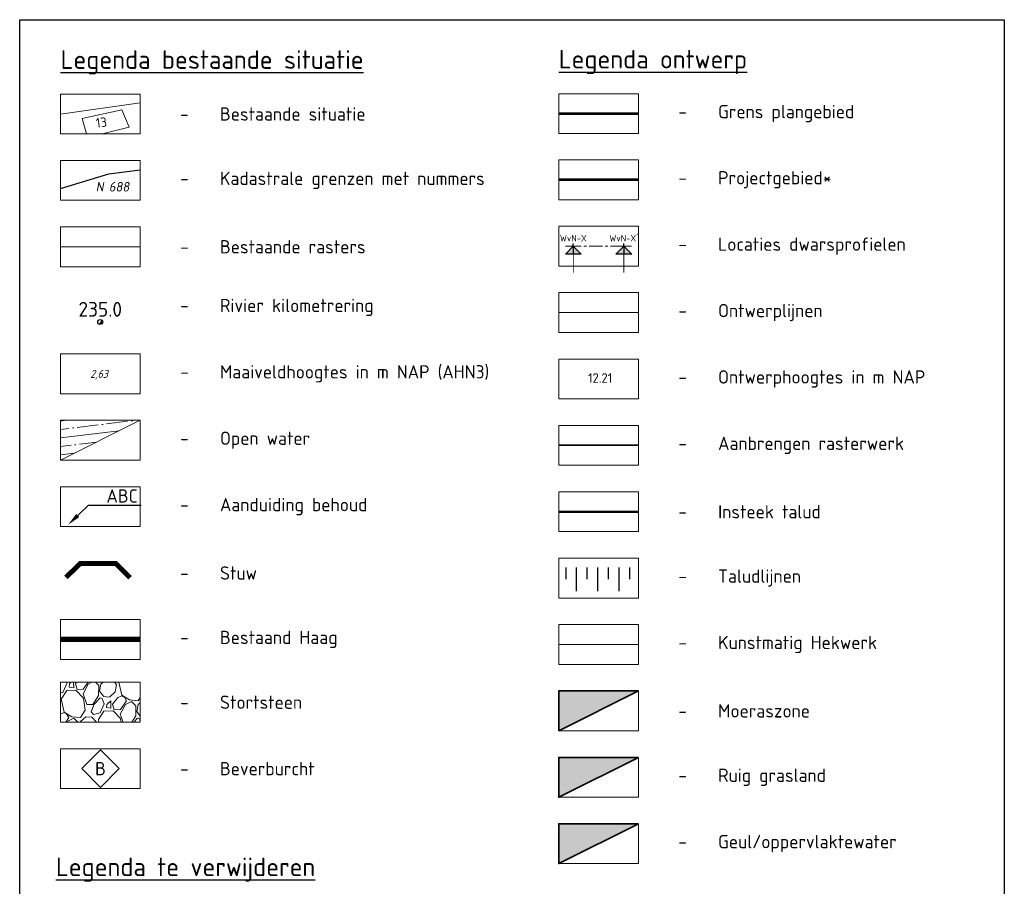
# Model space of a CAD drawing. Header units: metres. Extents: x 173015 to 189682, y 346605 to 348504.
# Tile 60 of 212: x 188024 to 188209, y 347960 to 348123. Entities that reach past the tile are written whole.
import ezdxf
from ezdxf import colors
from ezdxf.entities.mleader import LeaderData, LeaderLine
from ezdxf.enums import TextEntityAlignment as Align
from ezdxf.math import Vec2, Vec3

# ---------------------------------------------------------------- set-up
doc = ezdxf.new("R2010")
doc.units = ezdxf.units.M
doc.linetypes.add('CENTRE', pattern=[50, 31.25, -6.25, 6.25, -6.25])
doc.linetypes.add('XX-CENTER', pattern=[8, 5, -1, 1, -1])
for name, color, linetype in [('ahn_5x5', 252, 'Continuous'), ('Beverburcht', 34, 'CENTRE'), ('hectometerpunten', 7, 'Continuous'), ('hectometerpunten_001', 1, 'Continuous')]:
    doc.layers.add(name, color=color, linetype=linetype)
for name, color, linetype, lineweight in [('B-ME-IE-TERREINAFSCHEIDING_KUNSTMATIG_HEKWERK-G', 20, 'Continuous', 18), ('B-ME-VH-VERHARDING_BESTORTING-A', 252, 'Continuous', 18), ('B-WA-GR-HAAG-G', 92, 'GR-HAAG1', 13), ('B-WA-WH-KUNSTWERK_STUW-S', 253, 'Continuous', 25), ('B-WE-KG-GRENS_PERCEEL-GV', 30, 'Continuous', 25), ('B-WE-KG-GRENS_PERCEEL-S', 30, 'Continuous', 25), ('B-WE-OG-BEBOUWING_HUISNUMMER-T18', 1, 'Continuous', 18), ('B-WE-OG-WATER-GV', 130, 'Continuous', 18), ('B01-WA-IE-TERREINAFSCHEIDING_KUNSTMATIG_RASTERHEKWERK-G', 20, 'IE-TERREINAFSCHEIDING-KUNSTMATIG-OPEN', 18), ('N-PV-GR-MOERAS-A', 122, 'Continuous', 18), ('N-PV-GR-MOERAS-G', 122, 'Continuous', 35), ('N-PV-GW-TALUD-GD', 250, 'Continuous', 50), ('N-WE-GW-ONTWERP-GEUL', 7, 'Continuous', 18), ('N-WE-KG-PROJECTGEBIED-SLIJKWELLSEWAAD', 10, 'KG-OG', 35), ('N-WE-KG-PROJECTGRENS-SLIJKWELLSEWAAD', 190, 'KG-OG', 35), ('N01-WA-IE-TERREINAFSCHEIDING_KUNSTMATIG_RASTERHEKWERK-G', 20, 'IE-TERREINAFSCHEIDING-KUNSTMATIG-OPEN', 35), ('X-XX-AL-HOOGTELABEL-T18', 10, 'Continuous', 18), ('X-XX-AL-LEGENDA-G', 7, 'Continuous', 18), ('X-XX-AL-REFERENTIE-GD', 7, 'Continuous', 25), ('X-XX-AL-T25', 7, 'Continuous', 25), ('X-XX-AL-T25-1000', 7, 'Continuous', 25), ('X-XX-AL-T25-BESTAAND', 10, 'Continuous', 25), ('X-XX-AL-VERWIJZING-S-500', 7, 'Continuous', 25), ('X-XX-AL-VERWIJZING_DOORSNEDE-G', 7, 'XX-CENTER', 18)]:
    doc.layers.add(name, color=color, linetype=linetype, lineweight=lineweight)
for name, color, linetype, lineweight, true_color in [('B-WE-OG-WATER-A', 7, 'Continuous', 18, 0x8ad1ea), ('N-PV-GR-GRAS-A', 7, 'Continuous', 18, 0xc1e37d), ('N-PV-GR-GRAS_KRUIDENRIJK-G', 7, 'Continuous', 35, 0xc1e37d), ('N-PV-WH-GEUL-G', 7, 'Continuous', 35, 0x167592), ('N-WE-GW-TALUDARCERING-S', 7, 'Continuous', 25, 0x000000)]:
    doc.layers.add(name, color=color, linetype=linetype, lineweight=lineweight, true_color=true_color)
doc.styles.add('ENV-P', font='ISOCP.SHX')
doc.styles.add('NLCS-ISO', font='NLCS-ISO.ttf', dxfattribs={"height": 1.8})
doc.styles.add('NLCS-ISO-M1000-T18', font='NLCS-ISO.ttf', dxfattribs={"height": 1800})
doc.styles.add('NLCS-ISO-M1000-T25', font='NLCS-ISO.ttf', dxfattribs={"height": 2.5})
doc.styles.add('NLCS-ISO-M2000-T25', font='NLCS-ISO.ttf', dxfattribs={"height": 5})
doc.styles.add('NLCS-ISO-M500-T25', font='NLCS-ISO.ttf', dxfattribs={"height": 1.25})
doc.linetypes.add('GR-HAAG1', pattern='A,6,[176,NLCS.SHX,S=0.125,R=0,X=0,Y=0],-2', length=8)
doc.linetypes.add('IE-TERREINAFSCHEIDING-KUNSTMATIG-OPEN', pattern='A,7,-1.5,[67,NLCS.SHX,S=0.75,R=0,X=0,Y=0],-1.5', length=10)
doc.linetypes.add('KG-OG', pattern='A,5.5,-1.5,[2,NLCS.SHX,S=0.5,R=0,X=0,Y=0],-1.5', length=8.5)
pattern_1 = [(187, (224382.7144, 318091.3512), (0.38693517, -3.15133403), []), (187, (224380.9453, 318092.7334), (0.38693517, -3.15133403), [3.96875, -0.79375, 0, -0.79375])]

# ---------------------------------------------------------------- blocks, each defined once
blk = doc.blocks.new('SKG-PERCEELNUMMER-SO')
at = {"style": 'NLCS-ISO', "oblique": 10, "flags": 1}
blk.add_attdef('GEMEENTECODE', text='', height=1.8, dxfattribs=at).set_placement((0, 2.55), align=Align.MIDDLE_CENTER)
at = {"style": 'NLCS-ISO', "oblique": 10}
blk.add_attdef('SECTIE', text='', height=1.8, dxfattribs=at).set_placement((-0.5, 0), align=Align.MIDDLE_RIGHT)
blk.add_attdef('PERCEELNUMMER', text='', height=1.8, dxfattribs=at).set_placement((0.5, 0), align=Align.MIDDLE_LEFT)
blk = doc.blocks.new('Rivier_kilometrering')
h = blk.add_hatch(color=256)
h.dxf.hatch_style = 1
h.paths.add_polyline_path([(-0.232, 0, 0.261667), (-0.121, -0.198), (0.121, 0.198, 0.585204)], flags=17)
h.paths.add_polyline_path([(0.232, 0, 1), (-0.232, 0, 1)])
blk.add_circle((0, 0), 0.232)
at = {"layer": 'X-XX-AL-T25', "ltscale": 0.1, "style": 'NLCS-ISO-M500-T25'}
blk.add_attdef('KILOMETER', text='', height=1.391, dxfattribs=at).set_placement((0, 0.5), align=Align.CENTER)
blk = doc.blocks.new('*U27')
at = {"flags": 128}
for points in [[(0, 0, 0.7, 0.7, 0), (-2.37, 0.02, 0.7, 0.7, 0), (-4.38, -1.97, 0, 0, 0)], [(0, 0, 0.7, 0.7, 0), (2.68, -0.02, 0.7, 0.7, 0), (4.67, -2.03, 0, 0, 0)]]:
    blk.add_lwpolyline(points, format="xyseb", dxfattribs=at)
blk = doc.blocks.new('*U23')
for points in [[(-12.79, -3), (-9.79, 0), (-6.79, -3)], [(6.2, -3), (9.2, 0), (12.2, -3)]]:
    blk.add_hatch(color=256).paths.add_polyline_path(points)
for p, q in [((-12.79, -3), (-9.79, 0)), ((-6.79, -3), (-12.79, -3)), ((-9.79, 0), (-6.79, -3)), ((-9.79, 0), (-9.79, -3)), ((6.2, -3), (9.2, 0)), ((12.2, -3), (6.2, -3)), ((9.2, 0), (12.2, -3)), ((9.2, 0), (9.2, -3))]:
    blk.add_line(p, q)
at = {"const_width": 0.35}
for points in [[(-12.79, 0), (-6.79, 0)], [(-9.79, 0), (-9.79, -10)], [(6.2, 0), (12.2, 0)], [(9.2, 0), (9.2, -10)]]:
    blk.add_lwpolyline(points, dxfattribs=at)
at = {"layer": 'Defpoints'}
for points in [[(-9.79, 0), (-9.79, 1)], [(9.2, 0), (9.2, 1)]]:
    blk.add_lwpolyline(points, dxfattribs=at)
at = {"layer": 'X-XX-AL-VERWIJZING_DOORSNEDE-G'}
blk.add_line((9.2, 0), (-9.79, 0), dxfattribs=at)
at = {"style": 'NLCS-ISO-M1000-T25'}
for tag, p in [('NUMMER1', (-9.79, 1)), ('NUMMER2', (9.2, 1))]:
    blk.add_attdef(tag, text='', height=2.5, dxfattribs=at).set_placement(p, align=Align.BOTTOM_CENTER)
blk = doc.blocks.new('Beverburcht')
at = {"layer": 'Beverburcht'}
blk.add_lwpolyline([(0, -3.54), (3.54, 0), (0, 3.54), (-3.54, 0)], close=True, dxfattribs=at)
at = {"layer": 'Beverburcht', "style": 'NLCS-ISO'}
blk.add_text('B', height=2.5, dxfattribs=at).set_placement((0, 0), align=Align.MIDDLE_CENTER)

msp = doc.modelspace()

# ---------------------------------------------------------------- hatches: boundary and pattern name
at = {"layer": 'B-ME-VH-VERHARDING_BESTORTING-A'}
h = msp.add_hatch(dxfattribs=at)
h.set_pattern_fill('AVH-BESTORTING_02', color=256, scale=0.8, angle=61.237962, pattern_type=2)
h.set_pattern_definition([(289.25076, (187636.1135, 348025.07744), (32.32199505, -90.7484896), [1.07629, -106.5527]), (246.20766, (187636.46837, 348024.06133), (39.1796644, 88.00542257), [1.84694, -182.8474]), (193.74836, (187635.72327, 348022.37135), (115.63692193, 27.78673457), [1.3023, -128.92826]), (328.51166, (187635.97526, 348018.67394), (-136.41074187, 84.00065326), [1.6819, -166.50846]), (354.07166, (187637.4095, 348017.79543), (-103.40299655, 11.12749445), [1.64924, -163.27498]), (58.51166, (187639.04992, 348017.6251), (-84.00065326, -136.41074187), [1.6819, -166.50846]), (98.93216, (187639.92842, 348019.05933), (20.08797002, -129.66292223), [2.22423, -220.19879]), (133.49326, (187639.58307, 348021.2566), (-127.34036504, 133.77754095), [2.0999, -207.89057]), (182.66756, (187638.13777, 348022.77997), (-121.96413708, -6.0621316), [1.6876, -167.07258]), (236.47436, (187636.452, 348022.7014), (49.3561707, 73.293715), [1.92666, -94.4061]), (283.63536, (187635.3879, 348021.0953), (30.9503709, -126.49930705), [2.49158, -246.667]), (200.05206, (187639.8563, 348025.5783), (-69.0237111, -25.9947665), [0.85041, -84.19075]), (232.70716, (187639.05742, 348025.28673), (64.0680482, 83.4702604), [1.6179, -160.17209]), (286.238, (187638.077, 348023.9996), (7.01301, -3.849385), [1.13137, -10.18234]), (264.43656, (187636.9661, 348023.9706), (5.2208975, 42.7637977), [0.60926, -60.31692]), (353.03936, (187636.907, 348023.3642), (-24.8884015, 4.5351475), [0.86162, -42.2197]), (92.20176, (187637.7623, 348023.2598), (-2.4778847, 28.7377794), [1.39943, -45.24818]), (222.80306, (187637.7086, 348024.6582), (14.711763, 10.176636), [1.01193, -24.2863]), (77.62746, (187634.67443, 348019.2967), (17.4548807, 81.67819265), [1.4176, -140.34276]), (131.58416, (187634.97817, 348020.6814), (61.74555786, -70.3952176), [1.18929, -117.73926]), (354.43656, (187636.306, 348025.4281), (-42.7637977, 5.2208975), [1.21852, -59.70766]), (44.84846, (187637.51876, 348025.30996), (-59.5328109, -58.5819464), [1.4176, -140.34276]), (40.68196, (187639.0225, 348016.9101), (-33.2729085, -27.366288), [1.36704, -66.98499]), (356.01306, (187640.05917, 348017.8012), (-96.3899721, 7.27826195), [1.14542, -113.39714]), (128.03936, (187643.3575, 348021.6488), (-27.3662526, 33.2729377), [1.21852, -59.70766]), (78.59196, (187642.6066, 348022.60853), (-21.9900132, -106.56659826), [1.34105, -132.76339]), (130.68196, (187641.4713, 348018.2125), (27.366288, -33.2729085), [0.68352, -67.66851]), (162.54786, (187643.1265, 348021.228), (-31.9014015, 8.384549), [0.40792, -40.38423]), (227.20176, (187642.7374, 348021.3504), (18.561145, 17.189644), [1.64924, -31.3356]), (247.24696, (187641.61685, 348020.14026), (31.48083574, 73.97943346), [1.5284, -151.31138]), (4.92806, (187638.3935, 348022.9134), (-17.875397, 0.685751), [1.15378, -27.69063]), (54.39516, (187639.54303, 348023.0125), (79.46558791, 111.52228927), [2.01435, -199.4205]), (122.18336, (187640.7158, 348024.65026), (33.6935055, -54.9977094), [0.82365, -81.54139]), (151.238, (187640.277, 348025.347), (-10.86239, -3.16362), [0.48, -7.52]), (181.49436, (187641.32947, 348020.1155), (64.4885703, 1.1062902), [1.11139, -110.02816]), (109.25076, (187640.21845, 348020.0865), (-32.32199505, 90.7484896), [2.15258, -105.47642]), (61.238, (187639.509, 348022.119), (-3.16362, 10.86239), [2.08, -5.92]), (26.54276, (187640.5096, 348023.9421), (-87.5849135, -43.1842946), [1.26491, -125.22619]), (315.29256, (187641.6412, 348024.5073), (24.2026392, -22.41054), [1.16482, -57.07606]), (268.88396, (187642.469, 348023.6879), (-3.00816658, -171.7409404), [1.89652, -187.75579]), (236.66406, (187642.43207, 348021.79175), (-57.05495962, -87.31971053), [2.00639, -198.63259])])
h.paths.add_polyline_path([(188046.7753, 347998.3757), (188046.7753, 347990.8757), (188031.7753, 347990.8757), (188031.7753, 347998.3757)])
at = {"layer": 'B-WE-OG-WATER-A'}
h = msp.add_hatch(dxfattribs=at)
h.set_pattern_fill('ANSI35', color=256, scale=0.5, angle=142)
h.set_pattern_definition(pattern_1)
h.paths.add_polyline_path([(188031.7753, 348040.2113), (188046.7753, 348047.7113), (188031.7753, 348047.7113)])
h = msp.add_hatch(dxfattribs=at)
h.set_pattern_fill('ANSI35', color=256, scale=0.5, angle=142)
h.set_pattern_definition(pattern_1)
h.paths.add_polyline_path([(188031.7753, 348040.2113), (188046.7753, 348047.7113), (188031.7753, 348047.7113)])
at = {"layer": 'N-PV-GR-GRAS-A', "transparency": 33554648}
h = msp.add_hatch(color=256, dxfattribs=at)
h.dxf.hatch_style = 1
h.paths.add_polyline_path([(188140.5738, 347984.2473), (188125.5738, 347984.2473), (188125.5738, 347976.7473)])
at = {"layer": 'N-PV-GR-MOERAS-A', "transparency": 33554648}
h = msp.add_hatch(color=256, dxfattribs=at)
h.dxf.hatch_style = 1
h.paths.add_polyline_path([(188125.5738, 347989.2473), (188140.5738, 347996.7473), (188125.5738, 347996.7473)])
at = {"layer": 'N-PV-WH-GEUL-G', "transparency": 33554597}
h = msp.add_hatch(color=256, dxfattribs=at)
h.dxf.hatch_style = 1
h.paths.add_polyline_path([(188140.5738, 347971.7473), (188125.5738, 347964.2473), (188125.5738, 347971.7473)])

# ---------------------------------------------------------------- linework, layer by layer
at = {"layer": 'B-ME-IE-TERREINAFSCHEIDING_KUNSTMATIG_HEKWERK-G', "ltscale": 0.5}
msp.add_line((188140.5738, 348005.4973), (188125.5738, 348005.4973), dxfattribs=at)
at = {"layer": 'B-ME-VH-VERHARDING_BESTORTING-A', "flags": 128}
msp.add_lwpolyline([(188031.7753, 347998.3757), (188031.7753, 347990.8757), (188046.7753, 347990.8757), (188046.7753, 347998.3757), (188031.7753, 347998.3757)], dxfattribs=at)
at = {"layer": 'B-WA-GR-HAAG-G', "color": 92, "const_width": 1}
msp.add_lwpolyline([(188031.7753, 348006.4507), (188046.7753, 348006.4507)], dxfattribs=at)
at = {"layer": 'B-WE-KG-GRENS_PERCEEL-GV'}
msp.add_lwpolyline([(188031.7753, 348091.3419), (188040.8333, 348094.1384), (188046.7753, 348094.8735)], dxfattribs=at)
at = {"layer": 'B-WE-OG-WATER-GV', "flags": 128}
msp.add_lwpolyline([(188031.7753, 348040.2113), (188046.7753, 348047.7113), (188031.7753, 348047.7113), (188031.7753, 348040.2113)], dxfattribs=at)
at = {"layer": 'B01-WA-IE-TERREINAFSCHEIDING_KUNSTMATIG_RASTERHEKWERK-G', "color": 251}
msp.add_lwpolyline([(188031.7753, 348080.3819), (188046.7753, 348080.3819)], dxfattribs=at)
at = {"layer": 'N-PV-GR-GRAS_KRUIDENRIJK-G'}
msp.add_lwpolyline([(188140.5738, 347984.2473), (188125.5738, 347984.2473), (188125.5738, 347976.7473)], close=True, dxfattribs=at)
at = {"layer": 'N-PV-GR-MOERAS-G', "flags": 128}
msp.add_lwpolyline([(188125.5738, 347989.2473), (188140.5738, 347996.7473), (188125.5738, 347996.7473), (188125.5738, 347989.2473)], dxfattribs=at)
at = {"layer": 'N-PV-GW-TALUD-GD'}
msp.add_line((188125.5738, 348030.4973), (188140.5738, 348030.4973), dxfattribs=at)
at = {"layer": 'N-PV-WH-GEUL-G', "transparency": 33554597, "flags": 128}
msp.add_lwpolyline([(188140.5738, 347971.7473), (188125.5738, 347964.2473), (188125.5738, 347971.7473), (188140.5738, 347971.7473)], dxfattribs=at)
at = {"layer": 'N-WE-GW-ONTWERP-GEUL', "color": 7}
msp.add_line((188125.5738, 348067.9973), (188140.5738, 348067.9973), dxfattribs=at)
at = {"layer": 'N-WE-GW-TALUDARCERING-S', "color": 18, "true_color": 0x000000, "flags": 128}
for points in [[(188126.8751, 348020.008), (188126.8751, 348017.7737)], [(188128.8751, 348020.008), (188128.8751, 348015.5394)], [(188130.8751, 348020.008), (188130.8751, 348017.7737)], [(188132.8751, 348020.008), (188132.8751, 348015.5394)], [(188134.8751, 348020.008), (188134.8751, 348017.7737)], [(188136.8751, 348020.008), (188136.8751, 348015.5394)], [(188138.8751, 348020.008), (188138.8751, 348017.7737)]]:
    msp.add_lwpolyline(points, dxfattribs=at)
at = {"layer": 'N-WE-KG-PROJECTGEBIED-SLIJKWELLSEWAAD', "const_width": 0.5, "flags": 128}
msp.add_lwpolyline([(188125.5738, 348092.9973), (188140.5738, 348092.9973)], dxfattribs=at)
at = {"layer": 'N-WE-KG-PROJECTGRENS-SLIJKWELLSEWAAD', "const_width": 0.5, "flags": 128}
msp.add_lwpolyline([(188125.5738, 348105.4593), (188140.5738, 348105.4593)], dxfattribs=at)
at = {"layer": 'N01-WA-IE-TERREINAFSCHEIDING_KUNSTMATIG_RASTERHEKWERK-G', "color": 30}
msp.add_line((188125.5738, 348042.9973), (188140.5738, 348042.9973), dxfattribs=at)
at = {"layer": 'X-XX-AL-LEGENDA-G', "flags": 128}
for points in [[(188031.7753, 348109.1319), (188031.7753, 348101.6319), (188046.7753, 348101.6319), (188046.7753, 348109.1319), (188031.7753, 348109.1319)], [(188125.5738, 348109.2093), (188125.5738, 348101.7093), (188140.5738, 348101.7093), (188140.5738, 348109.2093), (188125.5738, 348109.2093)], [(188031.7753, 348096.6319), (188031.7753, 348089.1319), (188046.7753, 348089.1319), (188046.7753, 348096.6319), (188031.7753, 348096.6319)], [(188125.5738, 348096.7473), (188125.5738, 348089.2473), (188140.5738, 348089.2473), (188140.5738, 348096.7473), (188125.5738, 348096.7473)], [(188031.7753, 348084.1319), (188031.7753, 348076.6319), (188046.7753, 348076.6319), (188046.7753, 348084.1319), (188031.7753, 348084.1319)], [(188125.5738, 348084.2473), (188125.5738, 348076.7473), (188140.5738, 348076.7473), (188140.5738, 348084.2473), (188125.5738, 348084.2473)], [(188125.5738, 348071.7473), (188125.5738, 348064.2473), (188140.5738, 348064.2473), (188140.5738, 348071.7473), (188125.5738, 348071.7473)], [(188031.7753, 348060.2113), (188031.7753, 348052.7113), (188046.7753, 348052.7113), (188046.7753, 348060.2113), (188031.7753, 348060.2113)], [(188125.5738, 348059.2473), (188125.5738, 348051.7473), (188140.5738, 348051.7473), (188140.5738, 348059.2473), (188125.5738, 348059.2473)], [(188031.7753, 348047.7113), (188031.7753, 348040.2113), (188046.7753, 348040.2113), (188046.7753, 348047.7113), (188031.7753, 348047.7113)], [(188125.5738, 348046.7473), (188125.5738, 348039.2473), (188140.5738, 348039.2473), (188140.5738, 348046.7473), (188125.5738, 348046.7473)], [(188031.7753, 348035.2045), (188031.7753, 348027.7045), (188046.7753, 348027.7045), (188046.7753, 348035.2045), (188031.7753, 348035.2045)], [(188125.5738, 348034.2473), (188125.5738, 348026.7473), (188140.5738, 348026.7473), (188140.5738, 348034.2473), (188125.5738, 348034.2473)], [(188125.5738, 348021.7473), (188125.5738, 348014.2473), (188140.5738, 348014.2473), (188140.5738, 348021.7473), (188125.5738, 348021.7473)], [(188031.7753, 348010.2007), (188031.7753, 348002.7007), (188046.7753, 348002.7007), (188046.7753, 348010.2007), (188031.7753, 348010.2007)], [(188125.5738, 348009.2473), (188125.5738, 348001.7473), (188140.5738, 348001.7473), (188140.5738, 348009.2473), (188125.5738, 348009.2473)], [(188125.5738, 347996.7473), (188125.5738, 347989.2473), (188140.5738, 347989.2473), (188140.5738, 347996.7473), (188125.5738, 347996.7473)], [(188031.7753, 347985.869), (188031.7753, 347978.369), (188046.7753, 347978.369), (188046.7753, 347985.869), (188031.7753, 347985.869)], [(188125.5738, 347984.2473), (188125.5738, 347976.7473), (188140.5738, 347976.7473), (188140.5738, 347984.2473), (188125.5738, 347984.2473)], [(188125.5738, 347971.7473), (188125.5738, 347964.2473), (188140.5738, 347964.2473), (188140.5738, 347971.7473), (188125.5738, 347971.7473)]]:
    msp.add_lwpolyline(points, dxfattribs=at)
at = {"layer": 'X-XX-AL-LEGENDA-G', "color": 252, "flags": 128}
msp.add_lwpolyline([(188031.7753, 348105.3819), (188046.7753, 348107.4712)], dxfattribs=at)
at = {"layer": 'X-XX-AL-LEGENDA-G', "color": 250, "flags": 128}
for points in [[(188039.5829, 348101.6319), (188044.6578, 348102.934), (188043.2928, 348106.1768), (188035.8005, 348104.5099)], [(188035.8005, 348104.5099), (188036.6549, 348101.6319)]]:
    msp.add_lwpolyline(points, dxfattribs=at)
at = {"layer": 'X-XX-AL-REFERENTIE-GD'}
msp.add_lwpolyline([(188024.0609, 348123.1388), (188209.4675, 348123.1388), (188209.4675, 347476.9403), (188024.0609, 347476.9403)], close=True, dxfattribs=at)

# ---------------------------------------------------------------- block references
at = {"layer": 'B-WA-WH-KUNSTWERK_STUW-S', "xscale": 1.33334, "yscale": 1.33334, "zscale": 1.33334}
msp.add_blockref('*U27', (188038.6203, 348020.7471), dxfattribs=at)
at = {"layer": 'B-WE-KG-GRENS_PERCEEL-S'}
msp.add_blockref('SKG-PERCEELNUMMER-SO', (188040.3694, 348091.6808), dxfattribs=at).add_auto_attribs({'PERCEELNUMMER': '688', 'SECTIE': 'N'})
at = {"layer": 'Beverburcht'}
msp.add_blockref('Beverburcht', (188039.2753, 347982.119), dxfattribs=at)
at = {"layer": 'hectometerpunten'}
ref = msp.add_blockref('Rivier_kilometrering', (188039.2275, 348066.2205), dxfattribs=dict(at, xscale=2, yscale=2, zscale=2))
ref.add_attrib('KILOMETER', '235.0', dxfattribs={"layer": 'hectometerpunten_001', "height": 2.78191, "style": 'NLCS-ISO-M500-T25'}).set_placement((188039.2275, 348067.2205), align=Align.CENTER)
at = {"layer": 'X-XX-AL-VERWIJZING-S-500', "xscale": 0.5, "yscale": 0.5, "zscale": 0.5}
msp.add_blockref('*U23', (188133.2028, 348080.4973), dxfattribs=at).add_auto_attribs({'NUMMER2': "WvN-X'", 'NUMMER1': 'WvN-X'})

# ---------------------------------------------------------------- texts
at = {"layer": 'ahn_5x5', "style": 'ENV-P', "oblique": 15}
msp.add_text('2,63', height=1.5, dxfattribs=at).set_placement((188039.0067, 348055.2491), align=Align.BOTTOM_CENTER)
at = {"layer": 'B-WE-OG-BEBOUWING_HUISNUMMER-T18', "style": 'NLCS-ISO-M1000-T18'}
msp.add_text('13', height=1.8, rotation=7.002, dxfattribs=at).set_placement((188039.4377, 348103.7883), align=Align.MIDDLE)
at = {"layer": 'X-XX-AL-HOOGTELABEL-T18', "style": 'NLCS-ISO'}
msp.add_text('12.21', height=1.8, dxfattribs=at).set_placement((188133.3559, 348055.672), align=Align.MIDDLE_CENTER)
at = {"layer": 'X-XX-AL-T25-1000'}
for s, width, insert, char_height, attachment_point, style in [('{\\LLegenda bestaande situatie}', 223.956805, (188031.7753, 348117.3819), 3.5, 1, 'NLCS-ISO'), ('{\\LLegenda ontwerp}', 223.956805, (188125.5738, 348117.4593), 3.5, 1, 'NLCS-ISO'), ('\\pxi-3,l4,t4;-^IBestaande situatie', 64.295076, (188051.7753, 348105.3819), 2.5, 4, 'NLCS-ISO-M1000-T25'), ('\\pxi-3,l4,t4;-^IGrens plangebied', 64.295076, (188145.5738, 348105.4593), 2.5, 4, 'NLCS-ISO-M1000-T25'), ('\\pxi-3,l4,t4;-^IKadastrale grenzen met nummers', 72.580602, (188051.7753, 348092.8819), 2.5, 4, 'NLCS-ISO-M1000-T25'), ('\\pxi-3,l4,t4;-^IProjectgebied*', 64.295076, (188145.5738, 348092.9973), 2.5, 4, 'NLCS-ISO-M1000-T25'), ('\\pxi-3,l4,t4;-^IBestaande rasters', 72.580602, (188051.7753, 348080.3819), 2.5, 4, 'NLCS-ISO-M1000-T25'), ('\\pxi-3,l4,t4;-^ILocaties dwarsprofielen', 64.295076, (188145.5738, 348080.4973), 2.5, 4, 'NLCS-ISO-M1000-T25'), ('\\pxi-3,l4,t4;-^IRivier kilometrering', 82.591265, (188051.7753, 348068.9613), 2.5, 4, 'NLCS-ISO-M1000-T25'), ('\\pxi-3,l4,t4;-^IOntwerplijnen', 64.295076, (188145.5738, 348067.9973), 2.5, 4, 'NLCS-ISO-M1000-T25'), ('\\pxi-3,l4,t4;-^IMaaiveldhoogtes in m NAP (AHN3)', 82.591265, (188051.7753, 348056.4613), 2.5, 4, 'NLCS-ISO-M1000-T25'), ('\\pxi-3,l4,t4;-^IOntwerphoogtes in m NAP', 64.295076, (188145.5738, 348055.4973), 2.5, 4, 'NLCS-ISO-M1000-T25'), ('\\pxi-3,l4,t4;-^IOpen water', 64.295076, (188051.7753, 348043.9613), 2.5, 4, 'NLCS-ISO-M1000-T25'), ('\\pxi-3,l4,t4;-^IAanbrengen rasterwerk', 64.295076, (188145.5738, 348042.9973), 2.5, 4, 'NLCS-ISO-M1000-T25'), ('\\pxi-3,l4,t4;-^IAanduiding behoud', 64.295076, (188051.7753, 348031.4545), 2.5, 4, 'NLCS-ISO-M1000-T25'), ('\\pxi-3,l4,t4;-^IInsteek talud', 64.295076, (188145.5738, 348030.4973), 2.5, 4, 'NLCS-ISO-M1000-T25'), ('\\pxi-3,l4,t4;-^IStuw', 99.177241, (188051.7753, 348018.9545), 2.5, 4, 'NLCS-ISO-M1000-T25'), ('\\pxi-3,l4,t4;-^ITaludlijnen', 64.295076, (188145.5738, 348017.9973), 2.5, 4, 'NLCS-ISO-M1000-T25'), ('\\pxi-3,l4,t4;-^IBestaand Haag', 64.295076, (188051.7753, 348006.4507), 2.5, 4, 'NLCS-ISO-M1000-T25'), ('\\pxi-3,l4,t4;-^IKunstmatig Hekwerk', 64.295076, (188145.5738, 348005.4973), 2.5, 4, 'NLCS-ISO-M1000-T25'), ('\\pxi-3,l4,t4;-^IStortsteen', 72.580602, (188051.7753, 347994.6257), 2.5, 4, 'NLCS-ISO-M1000-T25'), ('\\pxi-3,l4,t4;-^IMoeraszone', 64.295076, (188145.5738, 347992.9973), 2.5, 4, 'NLCS-ISO-M1000-T25'), ('\\pxi-3,l4,t4;-^IBeverburcht', 64.295076, (188051.7753, 347982.119), 2.5, 4, 'NLCS-ISO-M1000-T25'), ('\\pxi-3,l4,t4;-^IRuig grasland', 64.295076, (188145.5738, 347980.4973), 2.5, 4, 'NLCS-ISO-M1000-T25'), ('\\pxi-3,l4,t4;-^IGeul/oppervlaktewater', 64.295076, (188145.5738, 347967.9973), 2.5, 4, 'NLCS-ISO-M1000-T25'), ('{\\LLegenda te verwijderen}', 223.956805, (188030.8962, 347965.3779), 3.5, 1, 'NLCS-ISO')]:
    msp.add_mtext_dynamic_manual_height_columns(s, width=width, gutter_width=12.5, heights=[0], dxfattribs=dict(at, insert=insert, char_height=char_height, attachment_point=attachment_point, style=style))

# ---------------------------------------------------------------- leaders
at = {"layer": 'X-XX-AL-T25-BESTAAND'}
ml = msp.add_multileader_mtext('Standard', dxfattribs=at)
ml.set_content('ABC', color=256, style='NLCS-ISO-M2000-T25')
ml.set_leader_properties(color=256, linetype='ByLayer', lineweight=-1)
ml.build(insert=Vec2(0, 0))
ml.multileader.update_dxf_attribs({"text_left_attachment_type": 5, "text_right_attachment_type": 5, "dogleg_length": 5, "arrow_head_size": 2.5, "scale": 0.5})
ctx = ml.context
ctx.base_point, ctx.scale, ctx.char_height, ctx.arrow_head_size, ctx.landing_gap_size, ctx.plane_origin = Vec3(188039.4962, 348031.7157), 0.5, 2.5, 2.5, 0.9, Vec3(188039.7267, 348059.3653)
ctx.left_attachment, ctx.right_attachment = 5, 5
notes = []
notes.append((ctx, [(0, (1, 1, 0), (188036.9962, 348031.7157), (1, 0), 2.5, [(0, [(188033.185, 348028.0407)], 0, [])])]))
ctx.mtext.insert, ctx.mtext.flow_direction = Vec3(188040.3962, 348034.7157), 5
for ctx, leaders in notes:
    for number, flags, end, landing, length, lines in leaders:
        leader = LeaderData()
        leader.index, (leader.has_last_leader_line, leader.has_dogleg_vector, leader.attachment_direction) = number, flags
        leader.last_leader_point, leader.dogleg_vector, leader.dogleg_length = Vec3(end), Vec3(landing), length
        for number, points, colour, breaks in lines:
            line = LeaderLine()
            line.index, line.vertices, line.color, line.breaks = number, Vec3.list(points), colors.encode_raw_color(colour), breaks
            leader.lines.append(line)
        ctx.leaders.append(leader)

doc.saveas('drawing.dxf')
